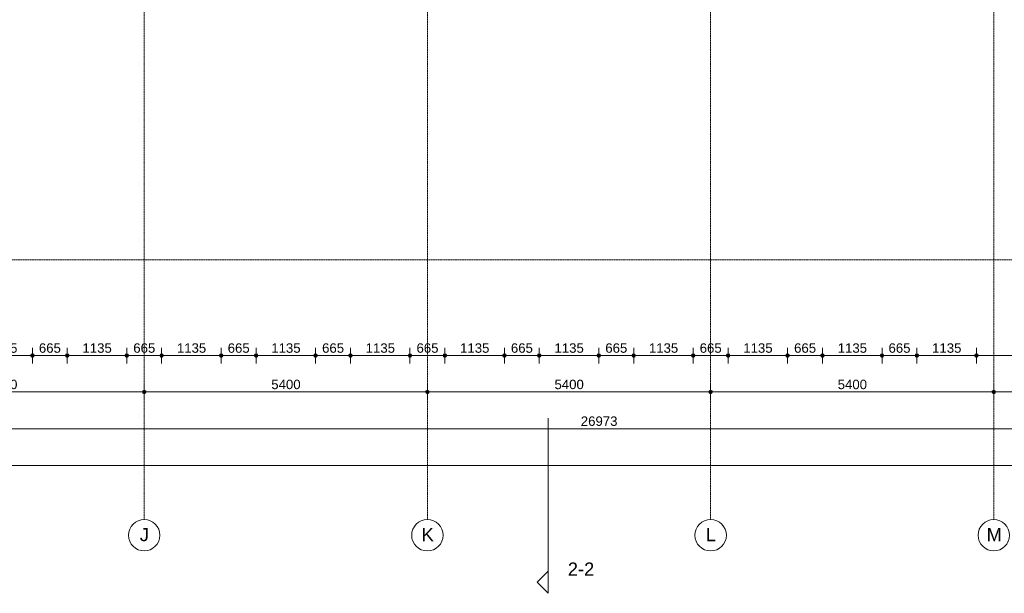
# Model space of a CAD drawing. Header units: millimetres. Extents: x -6115 to 78411, y -6358 to 59618.
# Tile 67 of 99: x 46226 to 65000, y -6358 to 4580. Entities that reach past the tile are written whole.
import ezdxf

# ---------------------------------------------------------------- set-up
doc = ezdxf.new("R2010")
doc.units = ezdxf.units.MM
doc.linetypes.add('stramien', pattern=[22.225, 12.7, -3.175, 3.175, -3.175])
doc.layers.add('00_Algemeen', color=7, linetype='Continuous', lineweight=35)
doc.layers.add('00_Algemeen-100', color=7, linetype='Continuous', lineweight=9)
doc.styles.add('Arial', font='arial.ttf', dxfattribs={"height": 250})
doc.styles.add('Arial_1', font='arial.ttf', dxfattribs={"height": 180})
doc.dimstyles.new('00_AEE_maatvoering_1_8mm', dxfattribs={"dimscale": 304.8, "dimtxt": 183.646692, "dimasz": 0.918635, "dimexe": 0.492126, "dimexo": 0.0625, "dimgap": 0, "dimtad": 1, "dimdec": 0, "dimzin": 0, "dimdsep": 46, "dimtxsty": 'Arial_1', "dimblk1": 'DOTSMALL', "dimblk2": 'DOTSMALL', "dimsah": 1, "dimcen": 0.09, "dimdle": 0.492126, "dimazin": 0, "dimtfac": 1, "dimtdec": 4, "dimtix": 1, "dimtmove": 0, "dimatfit": 3, "dimfxl": 0.492126, "dimfxlon": 1, "dimtvp": 1, "dimtolj": 1, "dimtzin": 0, "dimarcsym": 2})

# ---------------------------------------------------------------- blocks, each defined once
blk = doc.blocks.new('Grid - 3 mm-485849-02 tweede verdieping overzicht')
at = {"layer": '00_Algemeen', "lineweight": 9}
blk.add_circle((0, 0), 3, dxfattribs=at)
blk = doc.blocks.new('Section - Driehoek 45 graden-486524-02 tweede verdieping overzicht')
at = {"layer": '00_Algemeen', "lineweight": 9}
for p, q in [((-2, 2.12), (-4.12, 0)), ((0.12, 0), (-2, 2.12)), ((-4.12, 0), (0.12, 0))]:
    blk.add_line(p, q, dxfattribs=at)
blk = doc.blocks.new('DIMBLOCK10-02 tweede verdieping overzicht')
at = {"layer": '00_Algemeen-100', "transparency": 16777216}
h = blk.add_hatch(color=256, dxfattribs=at)
edge = h.paths.add_edge_path()
edge.add_arc((43200, -2519), 35, 0, 360)
h = blk.add_hatch(color=256, dxfattribs=at)
edge = h.paths.add_edge_path()
edge.add_arc((48600, -2519), 35, 0, 360)
for p, q in [((43200, -2519), (43200, -2369)), ((48600, -2519), (48600, -2369)), ((43200, -2519), (48600, -2519)), ((43200, -2519), (43200, -2669)), ((48600, -2519), (48600, -2669))]:
    blk.add_line(p, q, dxfattribs=at)
for centre in [(43200, -2519), (48600, -2519)]:
    blk.add_circle(centre, 35, dxfattribs=at)
at = {"layer": '00_Algemeen-100', "color": 0, "transparency": 16777216, "insert": (45623, -2285), "char_height": 180, "width": 664.52, "attachment_point": 1, "line_spacing_factor": 0.941778, "style": 'Arial_1'}
blk.add_mtext('5400', dxfattribs=at)
blk = doc.blocks.new('_DotSmall')
at = {"color": 0, "linetype": 'ByBlock', "const_width": 0.5}
blk.add_lwpolyline([(-0.0625, 0, 1), (0.0625, 0, 1)], format="xyb", close=True, dxfattribs=at)
blk = doc.blocks.new('DIMBLOCK11-02 tweede verdieping overzicht')
at = {"layer": '00_Algemeen-100', "transparency": 16777216}
h = blk.add_hatch(color=256, dxfattribs=at)
edge = h.paths.add_edge_path()
edge.add_arc((48600, -2519), 35, 0, 360)
h = blk.add_hatch(color=256, dxfattribs=at)
edge = h.paths.add_edge_path()
edge.add_arc((54000, -2519), 35, 0, 360)
for p, q in [((48600, -2519), (48600, -2369)), ((54000, -2519), (54000, -2369)), ((48600, -2519), (54000, -2519)), ((48600, -2519), (48600, -2669)), ((54000, -2519), (54000, -2669))]:
    blk.add_line(p, q, dxfattribs=at)
for centre in [(48600, -2519), (54000, -2519)]:
    blk.add_circle(centre, 35, dxfattribs=at)
at = {"layer": '00_Algemeen-100', "color": 0, "transparency": 16777216, "insert": (51023, -2285), "char_height": 180, "width": 664.52, "attachment_point": 1, "line_spacing_factor": 0.941778, "style": 'Arial_1'}
blk.add_mtext('5400', dxfattribs=at)
blk = doc.blocks.new('DIMBLOCK12-02 tweede verdieping overzicht')
at = {"layer": '00_Algemeen-100', "transparency": 16777216}
h = blk.add_hatch(color=256, dxfattribs=at)
edge = h.paths.add_edge_path()
edge.add_arc((54000, -2519), 35, 0, 360)
h = blk.add_hatch(color=256, dxfattribs=at)
edge = h.paths.add_edge_path()
edge.add_arc((59400, -2519), 35, 0, 360)
for p, q in [((54000, -2519), (54000, -2369)), ((59400, -2519), (59400, -2369)), ((54000, -2519), (59400, -2519)), ((54000, -2519), (54000, -2669)), ((59400, -2519), (59400, -2669))]:
    blk.add_line(p, q, dxfattribs=at)
for centre in [(54000, -2519), (59400, -2519)]:
    blk.add_circle(centre, 35, dxfattribs=at)
at = {"layer": '00_Algemeen-100', "color": 0, "transparency": 16777216, "insert": (56423, -2285), "char_height": 180, "width": 664.52, "attachment_point": 1, "line_spacing_factor": 0.941778, "style": 'Arial_1'}
blk.add_mtext('5400', dxfattribs=at)
blk = doc.blocks.new('DIMBLOCK13-02 tweede verdieping overzicht')
at = {"layer": '00_Algemeen-100', "transparency": 16777216}
h = blk.add_hatch(color=256, dxfattribs=at)
edge = h.paths.add_edge_path()
edge.add_arc((59400, -2519), 35, 0, 360)
h = blk.add_hatch(color=256, dxfattribs=at)
edge = h.paths.add_edge_path()
edge.add_arc((64800, -2519), 35, 0, 360)
for p, q in [((59400, -2519), (59400, -2369)), ((64800, -2519), (64800, -2369)), ((59400, -2519), (64800, -2519)), ((59400, -2519), (59400, -2669)), ((64800, -2519), (64800, -2669))]:
    blk.add_line(p, q, dxfattribs=at)
for centre in [(59400, -2519), (64800, -2519)]:
    blk.add_circle(centre, 35, dxfattribs=at)
at = {"layer": '00_Algemeen-100', "color": 0, "transparency": 16777216, "insert": (61823, -2285), "char_height": 180, "width": 664.52, "attachment_point": 1, "line_spacing_factor": 0.941778, "style": 'Arial_1'}
blk.add_mtext('5400', dxfattribs=at)
blk = doc.blocks.new('DIMBLOCK14-02 tweede verdieping overzicht')
at = {"layer": '00_Algemeen-100', "transparency": 16777216}
h = blk.add_hatch(color=256, dxfattribs=at)
edge = h.paths.add_edge_path()
edge.add_arc((64800, -2519), 35, 0, 360)
h = blk.add_hatch(color=256, dxfattribs=at)
edge = h.paths.add_edge_path()
edge.add_arc((70200, -2519), 35, 0, 360)
for p, q in [((64800, -2519), (64800, -2369)), ((70200, -2519), (70200, -2369)), ((64800, -2519), (70200, -2519)), ((64800, -2519), (64800, -2669)), ((70200, -2519), (70200, -2669))]:
    blk.add_line(p, q, dxfattribs=at)
for centre in [(64800, -2519), (70200, -2519)]:
    blk.add_circle(centre, 35, dxfattribs=at)
at = {"layer": '00_Algemeen-100', "color": 0, "transparency": 16777216, "insert": (67223, -2285), "char_height": 180, "width": 664.52, "attachment_point": 1, "line_spacing_factor": 0.941778, "style": 'Arial_1'}
blk.add_mtext('5400', dxfattribs=at)
blk = doc.blocks.new('DIMBLOCK31-02 tweede verdieping overzicht')
at = {"layer": '00_Algemeen-100', "transparency": 16777216}
h = blk.add_hatch(color=256, dxfattribs=at)
edge = h.paths.add_edge_path()
edge.add_arc((43785, -3219), 35, 0, 360)
h = blk.add_hatch(color=256, dxfattribs=at)
edge = h.paths.add_edge_path()
edge.add_arc((70758, -3219), 35, 0, 360)
for p, q in [((43785, -3219), (43785, -3069)), ((70758, -3219), (70758, -3069)), ((43785, -3219), (70908, -3219)), ((43785, -3219), (43785, -3369)), ((70758, -3219), (70758, -3369))]:
    blk.add_line(p, q, dxfattribs=at)
for centre in [(43785, -3219), (70758, -3219)]:
    blk.add_circle(centre, 35, dxfattribs=at)
at = {"layer": '00_Algemeen-100', "color": 0, "transparency": 16777216, "insert": (56925, -2985), "char_height": 180, "width": 830.65, "attachment_point": 1, "line_spacing_factor": 0.941778, "style": 'Arial_1'}
blk.add_mtext('26973', dxfattribs=at)
blk = doc.blocks.new('DIMBLOCK32-02 tweede verdieping overzicht')
at = {"layer": '00_Algemeen-100', "transparency": 16777216}
h = blk.add_hatch(color=256, dxfattribs=at)
edge = h.paths.add_edge_path()
edge.add_arc((-557, -3919), 35, 0, 360)
h = blk.add_hatch(color=256, dxfattribs=at)
edge = h.paths.add_edge_path()
edge.add_arc((70792, -3919), 35, 0, 360)
for p, q in [((-707, -3919), (70942, -3919)), ((-557, -3919), (-557, -3769)), ((-557, -3919), (-557, -4069)), ((70792, -3919), (70792, -3769)), ((70792, -3919), (70792, -4069))]:
    blk.add_line(p, q, dxfattribs=at)
for centre in [(-557, -3919), (70792, -3919)]:
    blk.add_circle(centre, 35, dxfattribs=at)
at = {"layer": '00_Algemeen-100', "color": 0, "transparency": 16777216, "insert": (34771, -3685), "char_height": 180, "width": 830.65, "attachment_point": 1, "line_spacing_factor": 0.941778, "style": 'Arial_1'}
blk.add_mtext('71349', dxfattribs=at)
blk = doc.blocks.new('DIMBLOCK99-02 tweede verdieping overzicht')
at = {"layer": '00_Algemeen-100', "transparency": 16777216}
h = blk.add_hatch(color=256, dxfattribs=at)
edge = h.paths.add_edge_path()
edge.add_arc((45333, -1825), 35, 0, 360)
h = blk.add_hatch(color=256, dxfattribs=at)
edge = h.paths.add_edge_path()
edge.add_arc((46468, -1825), 35, 0, 360)
for p, q in [((45333, -1825), (45333, -1675)), ((46468, -1825), (46468, -1675)), ((45333, -1825), (46468, -1825)), ((45333, -1825), (45333, -1975)), ((46468, -1825), (46468, -1975))]:
    blk.add_line(p, q, dxfattribs=at)
for centre in [(45333, -1825), (46468, -1825)]:
    blk.add_circle(centre, 35, dxfattribs=at)
at = {"layer": '00_Algemeen-100', "color": 0, "transparency": 16777216, "insert": (45623, -1591), "char_height": 180, "width": 664.52, "attachment_point": 1, "line_spacing_factor": 0.941778, "style": 'Arial_1'}
blk.add_mtext('1135', dxfattribs=at)
blk = doc.blocks.new('DIMBLOCK100-02 tweede verdieping overzicht')
at = {"layer": '00_Algemeen-100', "transparency": 16777216}
h = blk.add_hatch(color=256, dxfattribs=at)
edge = h.paths.add_edge_path()
edge.add_arc((46468, -1825), 35, 0, 360)
h = blk.add_hatch(color=256, dxfattribs=at)
edge = h.paths.add_edge_path()
edge.add_arc((47133, -1825), 35, 0, 360)
for p, q in [((46468, -1825), (46468, -1675)), ((47133, -1825), (47133, -1675)), ((46468, -1825), (47133, -1825)), ((46468, -1825), (46468, -1975)), ((47133, -1825), (47133, -1975))]:
    blk.add_line(p, q, dxfattribs=at)
for centre in [(46468, -1825), (47133, -1825)]:
    blk.add_circle(centre, 35, dxfattribs=at)
at = {"layer": '00_Algemeen-100', "color": 0, "transparency": 16777216, "insert": (46592, -1591), "char_height": 180, "width": 498.39, "attachment_point": 1, "line_spacing_factor": 0.941778, "style": 'Arial_1'}
blk.add_mtext('665', dxfattribs=at)
blk = doc.blocks.new('DIMBLOCK101-02 tweede verdieping overzicht')
at = {"layer": '00_Algemeen-100', "transparency": 16777216}
h = blk.add_hatch(color=256, dxfattribs=at)
edge = h.paths.add_edge_path()
edge.add_arc((47133, -1825), 35, 0, 360)
h = blk.add_hatch(color=256, dxfattribs=at)
edge = h.paths.add_edge_path()
edge.add_arc((48268, -1825), 35, 0, 360)
for p, q in [((47133, -1825), (47133, -1675)), ((48268, -1825), (48268, -1675)), ((47133, -1825), (48268, -1825)), ((47133, -1825), (47133, -1975)), ((48268, -1825), (48268, -1975))]:
    blk.add_line(p, q, dxfattribs=at)
for centre in [(47133, -1825), (48268, -1825)]:
    blk.add_circle(centre, 35, dxfattribs=at)
at = {"layer": '00_Algemeen-100', "color": 0, "transparency": 16777216, "insert": (47423, -1591), "char_height": 180, "width": 664.52, "attachment_point": 1, "line_spacing_factor": 0.941778, "style": 'Arial_1'}
blk.add_mtext('1135', dxfattribs=at)
blk = doc.blocks.new('DIMBLOCK102-02 tweede verdieping overzicht')
at = {"layer": '00_Algemeen-100', "transparency": 16777216}
h = blk.add_hatch(color=256, dxfattribs=at)
edge = h.paths.add_edge_path()
edge.add_arc((48268, -1825), 35, 0, 360)
h = blk.add_hatch(color=256, dxfattribs=at)
edge = h.paths.add_edge_path()
edge.add_arc((48933, -1825), 35, 0, 360)
for p, q in [((48268, -1825), (48268, -1675)), ((48933, -1825), (48933, -1675)), ((48268, -1825), (48933, -1825)), ((48268, -1825), (48268, -1975)), ((48933, -1825), (48933, -1975))]:
    blk.add_line(p, q, dxfattribs=at)
for centre in [(48268, -1825), (48933, -1825)]:
    blk.add_circle(centre, 35, dxfattribs=at)
at = {"layer": '00_Algemeen-100', "color": 0, "transparency": 16777216, "insert": (48392, -1591), "char_height": 180, "width": 498.39, "attachment_point": 1, "line_spacing_factor": 0.941778, "style": 'Arial_1'}
blk.add_mtext('665', dxfattribs=at)
blk = doc.blocks.new('DIMBLOCK103-02 tweede verdieping overzicht')
at = {"layer": '00_Algemeen-100', "transparency": 16777216}
h = blk.add_hatch(color=256, dxfattribs=at)
edge = h.paths.add_edge_path()
edge.add_arc((48933, -1825), 35, 0, 360)
h = blk.add_hatch(color=256, dxfattribs=at)
edge = h.paths.add_edge_path()
edge.add_arc((50068, -1825), 35, 0, 360)
for p, q in [((48933, -1825), (48933, -1675)), ((50068, -1825), (50068, -1675)), ((48933, -1825), (50068, -1825)), ((48933, -1825), (48933, -1975)), ((50068, -1825), (50068, -1975))]:
    blk.add_line(p, q, dxfattribs=at)
for centre in [(48933, -1825), (50068, -1825)]:
    blk.add_circle(centre, 35, dxfattribs=at)
at = {"layer": '00_Algemeen-100', "color": 0, "transparency": 16777216, "insert": (49223, -1591), "char_height": 180, "width": 664.52, "attachment_point": 1, "line_spacing_factor": 0.941778, "style": 'Arial_1'}
blk.add_mtext('1135', dxfattribs=at)
blk = doc.blocks.new('DIMBLOCK104-02 tweede verdieping overzicht')
at = {"layer": '00_Algemeen-100', "transparency": 16777216}
h = blk.add_hatch(color=256, dxfattribs=at)
edge = h.paths.add_edge_path()
edge.add_arc((50068, -1825), 35, 0, 360)
h = blk.add_hatch(color=256, dxfattribs=at)
edge = h.paths.add_edge_path()
edge.add_arc((50733, -1825), 35, 0, 360)
for p, q in [((50068, -1825), (50068, -1675)), ((50733, -1825), (50733, -1675)), ((50068, -1825), (50733, -1825)), ((50068, -1825), (50068, -1975)), ((50733, -1825), (50733, -1975))]:
    blk.add_line(p, q, dxfattribs=at)
for centre in [(50068, -1825), (50733, -1825)]:
    blk.add_circle(centre, 35, dxfattribs=at)
at = {"layer": '00_Algemeen-100', "color": 0, "transparency": 16777216, "insert": (50192, -1591), "char_height": 180, "width": 498.39, "attachment_point": 1, "line_spacing_factor": 0.941778, "style": 'Arial_1'}
blk.add_mtext('665', dxfattribs=at)
blk = doc.blocks.new('DIMBLOCK105-02 tweede verdieping overzicht')
at = {"layer": '00_Algemeen-100', "transparency": 16777216}
h = blk.add_hatch(color=256, dxfattribs=at)
edge = h.paths.add_edge_path()
edge.add_arc((50733, -1825), 35, 0, 360)
h = blk.add_hatch(color=256, dxfattribs=at)
edge = h.paths.add_edge_path()
edge.add_arc((51868, -1825), 35, 0, 360)
for p, q in [((50733, -1825), (50733, -1675)), ((51868, -1825), (51868, -1675)), ((50733, -1825), (51868, -1825)), ((50733, -1825), (50733, -1975)), ((51868, -1825), (51868, -1975))]:
    blk.add_line(p, q, dxfattribs=at)
for centre in [(50733, -1825), (51868, -1825)]:
    blk.add_circle(centre, 35, dxfattribs=at)
at = {"layer": '00_Algemeen-100', "color": 0, "transparency": 16777216, "insert": (51023, -1591), "char_height": 180, "width": 664.52, "attachment_point": 1, "line_spacing_factor": 0.941778, "style": 'Arial_1'}
blk.add_mtext('1135', dxfattribs=at)
blk = doc.blocks.new('DIMBLOCK106-02 tweede verdieping overzicht')
at = {"layer": '00_Algemeen-100', "transparency": 16777216}
h = blk.add_hatch(color=256, dxfattribs=at)
edge = h.paths.add_edge_path()
edge.add_arc((51868, -1825), 35, 0, 360)
h = blk.add_hatch(color=256, dxfattribs=at)
edge = h.paths.add_edge_path()
edge.add_arc((52533, -1825), 35, 0, 360)
for p, q in [((51868, -1825), (51868, -1675)), ((52533, -1825), (52533, -1675)), ((51868, -1825), (52533, -1825)), ((51868, -1825), (51868, -1975)), ((52533, -1825), (52533, -1975))]:
    blk.add_line(p, q, dxfattribs=at)
for centre in [(51868, -1825), (52533, -1825)]:
    blk.add_circle(centre, 35, dxfattribs=at)
at = {"layer": '00_Algemeen-100', "color": 0, "transparency": 16777216, "insert": (51992, -1591), "char_height": 180, "width": 498.39, "attachment_point": 1, "line_spacing_factor": 0.941778, "style": 'Arial_1'}
blk.add_mtext('665', dxfattribs=at)
blk = doc.blocks.new('DIMBLOCK107-02 tweede verdieping overzicht')
at = {"layer": '00_Algemeen-100', "transparency": 16777216}
h = blk.add_hatch(color=256, dxfattribs=at)
edge = h.paths.add_edge_path()
edge.add_arc((52533, -1825), 35, 0, 360)
h = blk.add_hatch(color=256, dxfattribs=at)
edge = h.paths.add_edge_path()
edge.add_arc((53668, -1825), 35, 0, 360)
for p, q in [((52533, -1825), (52533, -1675)), ((53668, -1825), (53668, -1675)), ((52533, -1825), (53668, -1825)), ((52533, -1825), (52533, -1975)), ((53668, -1825), (53668, -1975))]:
    blk.add_line(p, q, dxfattribs=at)
for centre in [(52533, -1825), (53668, -1825)]:
    blk.add_circle(centre, 35, dxfattribs=at)
at = {"layer": '00_Algemeen-100', "color": 0, "transparency": 16777216, "insert": (52823, -1591), "char_height": 180, "width": 664.52, "attachment_point": 1, "line_spacing_factor": 0.941778, "style": 'Arial_1'}
blk.add_mtext('1135', dxfattribs=at)
blk = doc.blocks.new('DIMBLOCK108-02 tweede verdieping overzicht')
at = {"layer": '00_Algemeen-100', "transparency": 16777216}
h = blk.add_hatch(color=256, dxfattribs=at)
edge = h.paths.add_edge_path()
edge.add_arc((53668, -1825), 35, 0, 360)
h = blk.add_hatch(color=256, dxfattribs=at)
edge = h.paths.add_edge_path()
edge.add_arc((54333, -1825), 35, 0, 360)
for p, q in [((53668, -1825), (53668, -1675)), ((54333, -1825), (54333, -1675)), ((53668, -1825), (54333, -1825)), ((53668, -1825), (53668, -1975)), ((54333, -1825), (54333, -1975))]:
    blk.add_line(p, q, dxfattribs=at)
for centre in [(53668, -1825), (54333, -1825)]:
    blk.add_circle(centre, 35, dxfattribs=at)
at = {"layer": '00_Algemeen-100', "color": 0, "transparency": 16777216, "insert": (53792, -1591), "char_height": 180, "width": 498.39, "attachment_point": 1, "line_spacing_factor": 0.941778, "style": 'Arial_1'}
blk.add_mtext('665', dxfattribs=at)
blk = doc.blocks.new('DIMBLOCK109-02 tweede verdieping overzicht')
at = {"layer": '00_Algemeen-100', "transparency": 16777216}
h = blk.add_hatch(color=256, dxfattribs=at)
edge = h.paths.add_edge_path()
edge.add_arc((54333, -1825), 35, 0, 360)
h = blk.add_hatch(color=256, dxfattribs=at)
edge = h.paths.add_edge_path()
edge.add_arc((55468, -1825), 35, 0, 360)
for p, q in [((54333, -1825), (54333, -1675)), ((55468, -1825), (55468, -1675)), ((54333, -1825), (55468, -1825)), ((54333, -1825), (54333, -1975)), ((55468, -1825), (55468, -1975))]:
    blk.add_line(p, q, dxfattribs=at)
for centre in [(54333, -1825), (55468, -1825)]:
    blk.add_circle(centre, 35, dxfattribs=at)
at = {"layer": '00_Algemeen-100', "color": 0, "transparency": 16777216, "insert": (54623, -1591), "char_height": 180, "width": 664.52, "attachment_point": 1, "line_spacing_factor": 0.941778, "style": 'Arial_1'}
blk.add_mtext('1135', dxfattribs=at)
blk = doc.blocks.new('DIMBLOCK110-02 tweede verdieping overzicht')
at = {"layer": '00_Algemeen-100', "transparency": 16777216}
h = blk.add_hatch(color=256, dxfattribs=at)
edge = h.paths.add_edge_path()
edge.add_arc((55468, -1825), 35, 0, 360)
h = blk.add_hatch(color=256, dxfattribs=at)
edge = h.paths.add_edge_path()
edge.add_arc((56133, -1825), 35, 0, 360)
for p, q in [((55468, -1825), (55468, -1675)), ((56133, -1825), (56133, -1675)), ((55468, -1825), (56133, -1825)), ((55468, -1825), (55468, -1975)), ((56133, -1825), (56133, -1975))]:
    blk.add_line(p, q, dxfattribs=at)
for centre in [(55468, -1825), (56133, -1825)]:
    blk.add_circle(centre, 35, dxfattribs=at)
at = {"layer": '00_Algemeen-100', "color": 0, "transparency": 16777216, "insert": (55592, -1591), "char_height": 180, "width": 498.39, "attachment_point": 1, "line_spacing_factor": 0.941778, "style": 'Arial_1'}
blk.add_mtext('665', dxfattribs=at)
blk = doc.blocks.new('DIMBLOCK111-02 tweede verdieping overzicht')
at = {"layer": '00_Algemeen-100', "transparency": 16777216}
h = blk.add_hatch(color=256, dxfattribs=at)
edge = h.paths.add_edge_path()
edge.add_arc((56133, -1825), 35, 0, 360)
h = blk.add_hatch(color=256, dxfattribs=at)
edge = h.paths.add_edge_path()
edge.add_arc((57268, -1825), 35, 0, 360)
for p, q in [((56133, -1825), (56133, -1675)), ((57268, -1825), (57268, -1675)), ((56133, -1825), (57268, -1825)), ((56133, -1825), (56133, -1975)), ((57268, -1825), (57268, -1975))]:
    blk.add_line(p, q, dxfattribs=at)
for centre in [(56133, -1825), (57268, -1825)]:
    blk.add_circle(centre, 35, dxfattribs=at)
at = {"layer": '00_Algemeen-100', "color": 0, "transparency": 16777216, "insert": (56423, -1591), "char_height": 180, "width": 664.52, "attachment_point": 1, "line_spacing_factor": 0.941778, "style": 'Arial_1'}
blk.add_mtext('1135', dxfattribs=at)
blk = doc.blocks.new('DIMBLOCK112-02 tweede verdieping overzicht')
at = {"layer": '00_Algemeen-100', "transparency": 16777216}
h = blk.add_hatch(color=256, dxfattribs=at)
edge = h.paths.add_edge_path()
edge.add_arc((57268, -1825), 35, 0, 360)
h = blk.add_hatch(color=256, dxfattribs=at)
edge = h.paths.add_edge_path()
edge.add_arc((57933, -1825), 35, 0, 360)
for p, q in [((57268, -1825), (57268, -1675)), ((57933, -1825), (57933, -1675)), ((57268, -1825), (57933, -1825)), ((57268, -1825), (57268, -1975)), ((57933, -1825), (57933, -1975))]:
    blk.add_line(p, q, dxfattribs=at)
for centre in [(57268, -1825), (57933, -1825)]:
    blk.add_circle(centre, 35, dxfattribs=at)
at = {"layer": '00_Algemeen-100', "color": 0, "transparency": 16777216, "insert": (57392, -1591), "char_height": 180, "width": 498.39, "attachment_point": 1, "line_spacing_factor": 0.941778, "style": 'Arial_1'}
blk.add_mtext('665', dxfattribs=at)
blk = doc.blocks.new('DIMBLOCK113-02 tweede verdieping overzicht')
at = {"layer": '00_Algemeen-100', "transparency": 16777216}
h = blk.add_hatch(color=256, dxfattribs=at)
edge = h.paths.add_edge_path()
edge.add_arc((57933, -1825), 35, 0, 360)
h = blk.add_hatch(color=256, dxfattribs=at)
edge = h.paths.add_edge_path()
edge.add_arc((59068, -1825), 35, 0, 360)
for p, q in [((57933, -1825), (57933, -1675)), ((59068, -1825), (59068, -1675)), ((57933, -1825), (59068, -1825)), ((57933, -1825), (57933, -1975)), ((59068, -1825), (59068, -1975))]:
    blk.add_line(p, q, dxfattribs=at)
for centre in [(57933, -1825), (59068, -1825)]:
    blk.add_circle(centre, 35, dxfattribs=at)
at = {"layer": '00_Algemeen-100', "color": 0, "transparency": 16777216, "insert": (58223, -1591), "char_height": 180, "width": 664.52, "attachment_point": 1, "line_spacing_factor": 0.941778, "style": 'Arial_1'}
blk.add_mtext('1135', dxfattribs=at)
blk = doc.blocks.new('DIMBLOCK114-02 tweede verdieping overzicht')
at = {"layer": '00_Algemeen-100', "transparency": 16777216}
h = blk.add_hatch(color=256, dxfattribs=at)
edge = h.paths.add_edge_path()
edge.add_arc((59068, -1825), 35, 0, 360)
h = blk.add_hatch(color=256, dxfattribs=at)
edge = h.paths.add_edge_path()
edge.add_arc((59733, -1825), 35, 0, 360)
for p, q in [((59068, -1825), (59068, -1675)), ((59733, -1825), (59733, -1675)), ((59068, -1825), (59733, -1825)), ((59068, -1825), (59068, -1975)), ((59733, -1825), (59733, -1975))]:
    blk.add_line(p, q, dxfattribs=at)
for centre in [(59068, -1825), (59733, -1825)]:
    blk.add_circle(centre, 35, dxfattribs=at)
at = {"layer": '00_Algemeen-100', "color": 0, "transparency": 16777216, "insert": (59192, -1591), "char_height": 180, "width": 498.39, "attachment_point": 1, "line_spacing_factor": 0.941778, "style": 'Arial_1'}
blk.add_mtext('665', dxfattribs=at)
blk = doc.blocks.new('DIMBLOCK115-02 tweede verdieping overzicht')
at = {"layer": '00_Algemeen-100', "transparency": 16777216}
h = blk.add_hatch(color=256, dxfattribs=at)
edge = h.paths.add_edge_path()
edge.add_arc((59733, -1825), 35, 0, 360)
h = blk.add_hatch(color=256, dxfattribs=at)
edge = h.paths.add_edge_path()
edge.add_arc((60868, -1825), 35, 0, 360)
for p, q in [((59733, -1825), (59733, -1675)), ((60868, -1825), (60868, -1675)), ((59733, -1825), (60868, -1825)), ((59733, -1825), (59733, -1975)), ((60868, -1825), (60868, -1975))]:
    blk.add_line(p, q, dxfattribs=at)
for centre in [(59733, -1825), (60868, -1825)]:
    blk.add_circle(centre, 35, dxfattribs=at)
at = {"layer": '00_Algemeen-100', "color": 0, "transparency": 16777216, "insert": (60023, -1591), "char_height": 180, "width": 664.52, "attachment_point": 1, "line_spacing_factor": 0.941778, "style": 'Arial_1'}
blk.add_mtext('1135', dxfattribs=at)
blk = doc.blocks.new('DIMBLOCK116-02 tweede verdieping overzicht')
at = {"layer": '00_Algemeen-100', "transparency": 16777216}
h = blk.add_hatch(color=256, dxfattribs=at)
edge = h.paths.add_edge_path()
edge.add_arc((60868, -1825), 35, 0, 360)
h = blk.add_hatch(color=256, dxfattribs=at)
edge = h.paths.add_edge_path()
edge.add_arc((61533, -1825), 35, 0, 360)
for p, q in [((60868, -1825), (60868, -1675)), ((61533, -1825), (61533, -1675)), ((60868, -1825), (61533, -1825)), ((60868, -1825), (60868, -1975)), ((61533, -1825), (61533, -1975))]:
    blk.add_line(p, q, dxfattribs=at)
for centre in [(60868, -1825), (61533, -1825)]:
    blk.add_circle(centre, 35, dxfattribs=at)
at = {"layer": '00_Algemeen-100', "color": 0, "transparency": 16777216, "insert": (60992, -1591), "char_height": 180, "width": 498.39, "attachment_point": 1, "line_spacing_factor": 0.941778, "style": 'Arial_1'}
blk.add_mtext('665', dxfattribs=at)
blk = doc.blocks.new('DIMBLOCK117-02 tweede verdieping overzicht')
at = {"layer": '00_Algemeen-100', "transparency": 16777216}
h = blk.add_hatch(color=256, dxfattribs=at)
edge = h.paths.add_edge_path()
edge.add_arc((61533, -1825), 35, 0, 360)
h = blk.add_hatch(color=256, dxfattribs=at)
edge = h.paths.add_edge_path()
edge.add_arc((62668, -1825), 35, 0, 360)
for p, q in [((61533, -1825), (61533, -1675)), ((62668, -1825), (62668, -1675)), ((61533, -1825), (62668, -1825)), ((61533, -1825), (61533, -1975)), ((62668, -1825), (62668, -1975))]:
    blk.add_line(p, q, dxfattribs=at)
for centre in [(61533, -1825), (62668, -1825)]:
    blk.add_circle(centre, 35, dxfattribs=at)
at = {"layer": '00_Algemeen-100', "color": 0, "transparency": 16777216, "insert": (61823, -1591), "char_height": 180, "width": 664.52, "attachment_point": 1, "line_spacing_factor": 0.941778, "style": 'Arial_1'}
blk.add_mtext('1135', dxfattribs=at)
blk = doc.blocks.new('DIMBLOCK118-02 tweede verdieping overzicht')
at = {"layer": '00_Algemeen-100', "transparency": 16777216}
h = blk.add_hatch(color=256, dxfattribs=at)
edge = h.paths.add_edge_path()
edge.add_arc((62668, -1825), 35, 0, 360)
h = blk.add_hatch(color=256, dxfattribs=at)
edge = h.paths.add_edge_path()
edge.add_arc((63333, -1825), 35, 0, 360)
for p, q in [((62668, -1825), (62668, -1675)), ((63333, -1825), (63333, -1675)), ((62668, -1825), (63333, -1825)), ((62668, -1825), (62668, -1975)), ((63333, -1825), (63333, -1975))]:
    blk.add_line(p, q, dxfattribs=at)
for centre in [(62668, -1825), (63333, -1825)]:
    blk.add_circle(centre, 35, dxfattribs=at)
at = {"layer": '00_Algemeen-100', "color": 0, "transparency": 16777216, "insert": (62792, -1591), "char_height": 180, "width": 498.39, "attachment_point": 1, "line_spacing_factor": 0.941778, "style": 'Arial_1'}
blk.add_mtext('665', dxfattribs=at)
blk = doc.blocks.new('DIMBLOCK119-02 tweede verdieping overzicht')
at = {"layer": '00_Algemeen-100', "transparency": 16777216}
h = blk.add_hatch(color=256, dxfattribs=at)
edge = h.paths.add_edge_path()
edge.add_arc((63333, -1825), 35, 0, 360)
h = blk.add_hatch(color=256, dxfattribs=at)
edge = h.paths.add_edge_path()
edge.add_arc((64468, -1825), 35, 0, 360)
for p, q in [((63333, -1825), (63333, -1675)), ((64468, -1825), (64468, -1675)), ((63333, -1825), (64468, -1825)), ((63333, -1825), (63333, -1975)), ((64468, -1825), (64468, -1975))]:
    blk.add_line(p, q, dxfattribs=at)
for centre in [(63333, -1825), (64468, -1825)]:
    blk.add_circle(centre, 35, dxfattribs=at)
at = {"layer": '00_Algemeen-100', "color": 0, "transparency": 16777216, "insert": (63623, -1591), "char_height": 180, "width": 664.52, "attachment_point": 1, "line_spacing_factor": 0.941778, "style": 'Arial_1'}
blk.add_mtext('1135', dxfattribs=at)
blk = doc.blocks.new('DIMBLOCK120-02 tweede verdieping overzicht')
at = {"layer": '00_Algemeen-100', "transparency": 16777216}
h = blk.add_hatch(color=256, dxfattribs=at)
edge = h.paths.add_edge_path()
edge.add_arc((64468, -1825), 35, 0, 360)
h = blk.add_hatch(color=256, dxfattribs=at)
edge = h.paths.add_edge_path()
edge.add_arc((70758, -1825), 35, 0, 360)
for p, q in [((64468, -1825), (64468, -1675)), ((70758, -1825), (70758, -1675)), ((64468, -1825), (70908, -1825)), ((64468, -1825), (64468, -1975)), ((70758, -1825), (70758, -1975))]:
    blk.add_line(p, q, dxfattribs=at)
for centre in [(64468, -1825), (70758, -1825)]:
    blk.add_circle(centre, 35, dxfattribs=at)
at = {"layer": '00_Algemeen-100', "color": 0, "transparency": 16777216, "insert": (67336, -1591), "char_height": 180, "width": 664.52, "attachment_point": 1, "line_spacing_factor": 0.941778, "style": 'Arial_1'}
blk.add_mtext('6290', dxfattribs=at)

msp = doc.modelspace()

# ---------------------------------------------------------------- linework, layer by layer
at = {"layer": '00_Algemeen', "color": 150, "linetype": 'stramien', "lineweight": 9, "true_color": 0x0080ff}
for p, q in [((48600, -4950.1), (48600, 59018.3)), ((54000, -4950.1), (54000, 59018.3)), ((59400, -4950.1), (59400, 59018.3)), ((64800, -4950.1), (64800, 59018.3)), ((77811.4, 0), (-5515.3, 0))]:
    msp.add_line(p, q, dxfattribs=at)
at = {"layer": '00_Algemeen', "lineweight": 9}
msp.add_line((56302.1, -5946.2), (56302.1, -3019.4), dxfattribs=at)

# ---------------------------------------------------------------- block references
at = {"layer": '00_Algemeen', "lineweight": 9, "xscale": 99.99999999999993, "yscale": 99.99999999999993, "zscale": 99.99999999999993}
for p in [(48600, -5250.1), (54000, -5250.1), (59400, -5250.1), (64800, -5250.1)]:
    msp.add_blockref('Grid - 3 mm-485849-02 tweede verdieping overzicht', p, dxfattribs=at)
at = {"layer": '00_Algemeen', "lineweight": 9, "xscale": 99.99999999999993, "yscale": 99.99999999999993, "zscale": 99.99999999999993, "rotation": 89.99999999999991}
msp.add_blockref('Section - Driehoek 45 graden-486524-02 tweede verdieping overzicht', (56302.1, -5946.2), dxfattribs=at)

# ---------------------------------------------------------------- texts
at = {"layer": '00_Algemeen', "lineweight": 9, "char_height": 250, "attachment_point": 1, "style": 'Arial'}
for s, insert, width in [('J', (48515.2, -5113.9), 216.456), ('K', (53888.7, -5113.9), 280.591), ('L', (59308.2, -5113.9), 232.489), ('M', (64662.2, -5113.9), 344.726)]:
    msp.add_mtext(s, dxfattribs=dict(at, insert=insert, width=width))
at = {"layer": '00_Algemeen', "color": 5, "lineweight": 9, "true_color": 0x0000ff, "insert": (56677.2, -5771), "char_height": 250, "width": 609.282, "attachment_point": 1, "style": 'Arial'}
msp.add_mtext('2-2', dxfattribs=at)

# ---------------------------------------------------------------- dimensions: what is measured, and where the dimension line sits
at = {"layer": '00_Algemeen', "lineweight": 9}
for base, p1, p2, picture, middle in [((46467.5, -1825.1), (45332.5, -1675.1), (46467.5, -1675.1), 'DIMBLOCK99-02 tweede verdieping overzicht', (45900, -1733.2)), ((48267.5, -1825.1), (47132.5, -1675.1), (48267.5, -1675.1), 'DIMBLOCK101-02 tweede verdieping overzicht', (47700, -1733.2)), ((50067.5, -1825.1), (48932.5, -1675.1), (50067.5, -1675.1), 'DIMBLOCK103-02 tweede verdieping overzicht', (49500, -1733.2)), ((51867.5, -1825.1), (50732.5, -1675.1), (51867.5, -1675.1), 'DIMBLOCK105-02 tweede verdieping overzicht', (51300, -1733.2)), ((53667.5, -1825.1), (52532.5, -1675.1), (53667.5, -1675.1), 'DIMBLOCK107-02 tweede verdieping overzicht', (53100, -1733.2)), ((55467.5, -1825.1), (54332.5, -1675.1), (55467.5, -1675.1), 'DIMBLOCK109-02 tweede verdieping overzicht', (54900, -1733.2)), ((57267.5, -1825.1), (56132.5, -1675.1), (57267.5, -1675.1), 'DIMBLOCK111-02 tweede verdieping overzicht', (56700, -1733.2)), ((59067.5, -1825.1), (57932.5, -1675.1), (59067.5, -1675.1), 'DIMBLOCK113-02 tweede verdieping overzicht', (58500, -1733.2)), ((60867.5, -1825.1), (59732.5, -1675.1), (60867.5, -1675.1), 'DIMBLOCK115-02 tweede verdieping overzicht', (60300, -1733.2)), ((62667.5, -1825.1), (61532.5, -1675.1), (62667.5, -1675.1), 'DIMBLOCK117-02 tweede verdieping overzicht', (62100, -1733.2)), ((64467.5, -1825.1), (63332.5, -1675.1), (64467.5, -1675.1), 'DIMBLOCK119-02 tweede verdieping overzicht', (63900, -1733.2))]:
    dim = msp.add_linear_dim(base=base, p1=p1, p2=p2, angle=0, dimstyle='00_AEE_maatvoering_1_8mm', override={"dimpost": '<>', "dimfxl": 1135}, dxfattribs=at)
    dim.commit()
    dim.dimension.update_dxf_attribs({"geometry": picture, "text_midpoint": middle})
for base, p1, p2, override, picture, middle in [((47132.5, -1825.1), (46467.5, -1675.1), (47132.5, -1675.1), {"dimpost": '<>', "dimfxl": 665}, 'DIMBLOCK100-02 tweede verdieping overzicht', (46800, -1733.2)), ((48932.5, -1825.1), (48267.5, -1675.1), (48932.5, -1675.1), {"dimpost": '<>', "dimfxl": 665}, 'DIMBLOCK102-02 tweede verdieping overzicht', (48600, -1733.2)), ((50732.5, -1825.1), (50067.5, -1675.1), (50732.5, -1675.1), {"dimpost": '<>', "dimfxl": 665}, 'DIMBLOCK104-02 tweede verdieping overzicht', (50400, -1733.2)), ((52532.5, -1825.1), (51867.5, -1675.1), (52532.5, -1675.1), {"dimpost": '<>', "dimfxl": 665}, 'DIMBLOCK106-02 tweede verdieping overzicht', (52200, -1733.2)), ((54332.5, -1825.1), (53667.5, -1675.1), (54332.5, -1675.1), {"dimpost": '<>', "dimfxl": 665}, 'DIMBLOCK108-02 tweede verdieping overzicht', (54000, -1733.2)), ((56132.5, -1825.1), (55467.5, -1675.1), (56132.5, -1675.1), {"dimpost": '<>', "dimfxl": 665}, 'DIMBLOCK110-02 tweede verdieping overzicht', (55800, -1733.2)), ((57932.5, -1825.1), (57267.5, -1675.1), (57932.5, -1675.1), {"dimpost": '<>', "dimfxl": 665}, 'DIMBLOCK112-02 tweede verdieping overzicht', (57600, -1733.2)), ((59732.5, -1825.1), (59067.5, -1675.1), (59732.5, -1675.1), {"dimpost": '<>', "dimfxl": 665}, 'DIMBLOCK114-02 tweede verdieping overzicht', (59400, -1733.2)), ((61532.5, -1825.1), (60867.5, -1675.1), (61532.5, -1675.1), {"dimpost": '<>', "dimfxl": 665}, 'DIMBLOCK116-02 tweede verdieping overzicht', (61200, -1733.2)), ((63332.5, -1825.1), (62667.5, -1675.1), (63332.5, -1675.1), {"dimpost": '<>', "dimfxl": 665}, 'DIMBLOCK118-02 tweede verdieping overzicht', (63000, -1733.2)), ((70757.5, -1825.1), (64467.5, -1675.1), (70757.5, -1675.1), {"dimpost": '<>', "dimfxl": 6290}, 'DIMBLOCK120-02 tweede verdieping overzicht', (67612.5, -1733.2)), ((48600, -2518.6), (43200, -2368.6), (48600, -2368.6), {"dimpost": '<>', "dimfxl": 5400.000001}, 'DIMBLOCK10-02 tweede verdieping overzicht', (45900, -2426.7)), ((54000, -2518.6), (48600, -2368.6), (54000, -2368.6), {"dimpost": '<>', "dimfxl": 5400}, 'DIMBLOCK11-02 tweede verdieping overzicht', (51300, -2426.7)), ((59400, -2518.6), (54000, -2368.6), (59400, -2368.6), {"dimpost": '<>', "dimfxl": 5400}, 'DIMBLOCK12-02 tweede verdieping overzicht', (56700, -2426.7)), ((64800, -2518.6), (59400, -2368.6), (64800, -2368.6), {"dimpost": '<>', "dimfxl": 5400}, 'DIMBLOCK13-02 tweede verdieping overzicht', (62100, -2426.7)), ((70200, -2518.6), (64800, -2368.6), (70200, -2368.6), {"dimpost": '<>', "dimfxl": 5399.999999}, 'DIMBLOCK14-02 tweede verdieping overzicht', (67500, -2426.7)), ((70757.5000013, -3218.6417948), (43785.0000013, -3068.6417948), (70757.5000013, -3068.6417948), {"dimpost": '<>', "dimfxl": 26972.5}, 'DIMBLOCK31-02 tweede verdieping overzicht', (57271.2500013, -3126.6772649)), ((70791.5002, -3918.6418), (-557, -3768.6418), (70791.5002, -3768.6418), {"dimpost": '<>', "dimfxl": 71348.500191}, 'DIMBLOCK32-02 tweede verdieping overzicht', (35117.2501, -3826.6773))]:
    dim = msp.add_linear_dim(base=base, p1=p1, p2=p2, dimstyle='00_AEE_maatvoering_1_8mm', override=override, dxfattribs=at)
    dim.commit()
    dim.dimension.update_dxf_attribs({"geometry": picture, "text_midpoint": middle})

doc.saveas('drawing.dxf')
